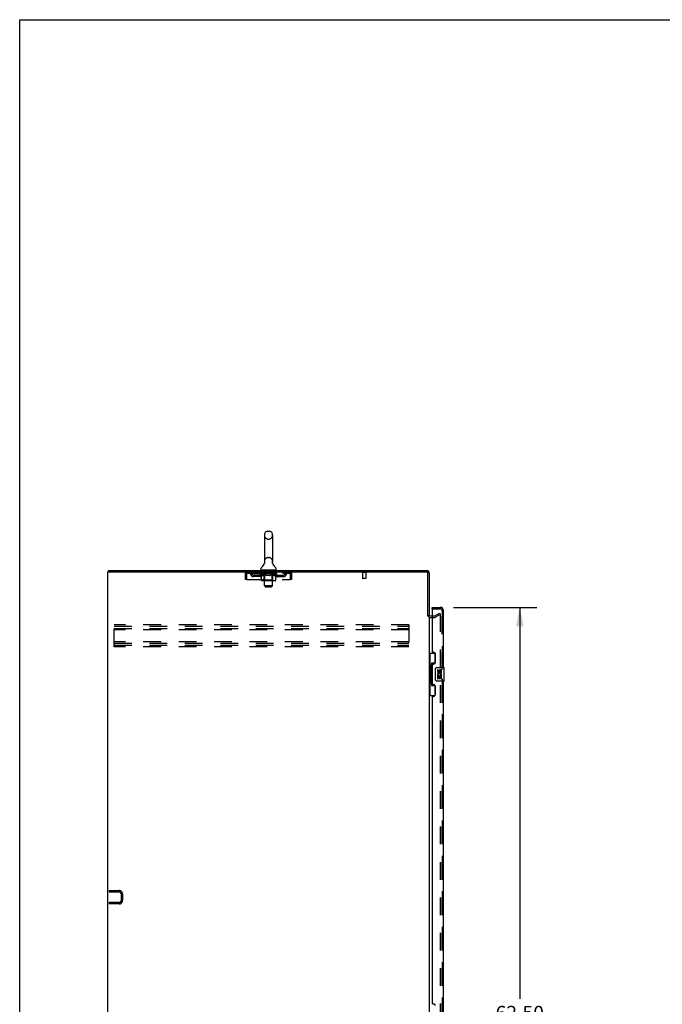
# Model space of a CAD drawing. Header units: inches. Extents: x 0 to 240, y 0 to 155.
# Tile 10 of 19: x 0 to 48, y 82 to 155. Entities that reach past the tile are written whole.
import ezdxf

# ---------------------------------------------------------------- set-up
doc = ezdxf.new("R2010")
doc.units = ezdxf.units.IN
doc.header["$LTSCALE"] = 13.214133
doc.header["$MEASUREMENT"] = 0
doc.linetypes.add('HIDDEN', pattern=[0.2, 0.1, -0.1])
doc.layers.get('0').update_dxf_attribs({"linetype": 'CONTINUOUS'})
for name, color, linetype in [('DEFAULT_2', 8, 'HIDDEN'), ('DIMENSIONS', 7, 'CONTINUOUS'), ('MASTER_DOOR_ASSEMBLY', 7, 'CONTINUOUS'), ('SLAVE_DOOR_ASSEMBLY', 7, 'CONTINUOUS')]:
    doc.layers.add(name, color=color, linetype=linetype)
doc.styles.get("Standard").update_dxf_attribs({"font": 'arial.ttf'})
doc.dimstyles.new('DIMSTYLE_1', dxfattribs={"dimtxt": 1.059957, "dimasz": 1.413276, "dimexe": 0.09, "dimexo": 0.07, "dimgap": 0.0375, "dimtad": 0, "dimtih": 1, "dimtoh": 1, "dimzin": 4, "dimdsep": 46, "dimtxsty": 'Standard', "dimblk": '_FILLED', "dimblk1": '_FILLED', "dimblk2": '_FILLED', "dimcen": 0.09, "dimadec": 3, "dimazin": 1, "dimtfac": 1, "dimtdec": 3, "dimtofl": 0, "dimtmove": 0, "dimatfit": 3, "dimldrblk": '_FILLED', "dimfxl": 0, "dimtolj": 1, "dimtzin": 4, "dimarcsym": 0})

# ---------------------------------------------------------------- blocks, each defined once
blk = doc.blocks.new('_FILLED')
at = {"color": 0, "linetype": 'ByBlock'}
blk.add_solid([(0, 0), (-1, 0.2), (-1, -0.2)], dxfattribs=at)
blk = doc.blocks.new('*D11')
at = {"layer": 'DIMENSIONS', "color": 2, "linetype": 'Continuous'}
for p, q in [((32.369, 111.584), (38.591, 111.584)), ((37.319, 111.584), (37.319, 82.358)), ((37.319, 49.084), (37.319, 78.648)), ((32.369, 49.084), (38.591, 49.084))]:
    blk.add_line(p, q, dxfattribs=at)
at = {"layer": 'DIMENSIONS', "color": 2, "linetype": 'Continuous', "xscale": 1.4132762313, "yscale": 1.4132762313, "zscale": 1.4132762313}
for p, rotation in [((37.319, 111.584), 90), ((37.319, 49.084), 270)]:
    blk.add_blockref('_FILLED', p, dxfattribs=dict(at, rotation=rotation))
at = {"layer": 'DIMENSIONS', "color": 2, "linetype": 'Continuous', "insert": (37.319, 81.828), "char_height": 1.06, "width": 5.42194, "attachment_point": 2, "line_spacing_factor": 0.9}
blk.add_mtext('62.50\\PDOORS', dxfattribs=at)

msp = doc.modelspace()

# ---------------------------------------------------------------- linework, layer by layer
at = {"color": 7, "linetype": 'Continuous'}
for p, q in [((0, 0), (0, 155.46)), ((0, 155.46), (240.257, 155.46)), ((18.262, 116.979), (18.262, 115.004)), ((18.525, 117.279), (18.612, 117.279)), ((18.874, 116.979), (18.874, 115.004)), ((18.269, 114.861), (18.267, 114.856)), ((18.863, 114.915), (18.864, 114.92)), ((18.863, 114.91), (18.863, 114.915)), ((18.863, 114.905), (18.863, 114.91)), ((18.863, 114.9), (18.863, 114.905)), ((18.863, 114.895), (18.863, 114.9)), ((18.863, 114.89), (18.863, 114.895)), ((18.864, 114.885), (18.863, 114.89)), ((18.864, 114.88), (18.863, 114.885)), ((18.864, 114.92), (18.865, 114.925)), ((18.865, 114.876), (18.864, 114.881)), ((18.865, 114.93), (18.866, 114.934)), ((18.865, 114.925), (18.865, 114.93)), ((18.866, 114.871), (18.865, 114.876)), ((18.867, 114.867), (18.866, 114.871)), ((6.62, 114.23), (6.62, 114.334)), ((18.006, 114.433), (18.006, 114.472)), ((18.068, 114.364), (18.068, 114.334)), ((19.068, 114.364), (18.068, 114.364)), ((19.068, 114.364), (19.068, 114.334)), ((19.131, 114.433), (19.131, 114.472))]:
    msp.add_line(p, q, dxfattribs=at)
at = {"color": 3, "linetype": 'Continuous'}
for p, q in [((6.568, 42.438), (6.568, 114.23)), ((6.568, 114.23), (30.374, 114.23)), ((6.62, 114.334), (30.379, 114.334)), ((30.464, 110.916), (30.464, 114.14)), ((30.568, 114.145), (30.568, 110.917)), ((30.568, 110.886), (30.568, 49.782)), ((30.653, 110.938), (30.772, 110.938))]:
    msp.add_line(p, q, dxfattribs=at)
at = {"color": 7, "linetype": 'Continuous'}
msp.add_lwpolyline([(18.271, 114.934), (18.272, 114.93), (18.272, 114.925), (18.273, 114.92), (18.274, 114.915), (18.274, 114.91), (18.274, 114.905), (18.274, 114.9), (18.274, 114.895), (18.274, 114.891), (18.273, 114.886), (18.273, 114.881), (18.272, 114.876), (18.271, 114.871), (18.27, 114.866), (18.269, 114.861)], dxfattribs=at)
for centre, radius, start, end in [((18.568, 116.979), 0.306, 105.63034, 180), ((18.525, 117.136), 0.144, 90, 105.63034), ((18.612, 117.136), 0.144, 74.36966, 90), ((18.568, 116.979), 0.306, 0, 74.36966), ((17.771, 115.021), 0.523, 304.66237, 347.23891), ((18.568, 115.004), 0.306, 180, 193.20532), ((19.366, 115.021), 0.523, 192.7611, 235.33763), ((18.568, 115.004), 0.306, 346.79468, 360), ((18.15, 114.472), 0.144, 124.66237, 180), ((18.075, 114.433), 0.069, 180, 265), ((19.062, 114.433), 0.069, 275, 360), ((18.987, 114.472), 0.144, 360, 55.33763), ((30.379, 114.145), 0.085, 3.75801, 86.24199)]:
    msp.add_arc(centre, radius, start, end, dxfattribs=at)
at = {"color": 3, "linetype": 'Continuous'}
for centre, radius, start, end in [((30.374, 114.14), 0.09, 0, 90), ((30.379, 114.145), 0.189, 0, 90), ((30.653, 111.023), 0.085, 180, 270)]:
    msp.add_arc(centre, radius, start, end, dxfattribs=at)
at = {"layer": 'DEFAULT_2', "color": 8, "linetype": 'HIDDEN'}
for p, q in [((18.525, 116.679), (18.612, 116.679)), ((18.525, 115.304), (18.612, 115.304)), ((16.818, 114.063), (16.818, 113.667)), ((16.818, 114.063), (16.922, 114.063)), ((16.922, 114.063), (16.922, 113.667)), ((16.952, 113.667), (16.952, 114.063)), ((16.985, 114.126), (16.985, 114.23)), ((16.985, 114.126), (20.151, 114.126)), ((17.454, 113.875), (17.454, 113.979)), ((17.937, 113.979), (17.454, 113.979)), ((17.537, 114.23), (17.537, 114.126)), ((17.704, 113.875), (17.704, 113.979)), ((17.935, 114.079), (17.935, 114.126)), ((18.035, 114.01), (17.935, 114.079)), ((19.202, 114.079), (17.935, 114.079)), ((17.945, 114.119), (17.945, 114.126)), ((17.953, 114.116), (17.953, 114.119)), ((17.953, 114.116), (19.183, 114.116)), ((17.962, 114.116), (17.962, 114.119)), ((17.963, 114.116), (17.963, 114.119)), ((17.973, 114.119), (17.973, 114.126)), ((17.99, 114.116), (17.99, 114.119)), ((17.992, 114.116), (17.992, 114.119)), ((18.02, 114.119), (18.02, 114.126)), ((18.035, 114.116), (18.035, 114.119)), ((18.035, 113.605), (18.035, 114.01)), ((18.035, 114.01), (18.049, 114)), ((18.037, 114.116), (18.037, 114.119)), ((18.242, 114.119), (18.04, 114.119)), ((18.062, 113.992), (18.048, 114)), ((18.076, 113.984), (18.062, 113.992)), ((18.089, 113.978), (18.076, 113.984)), ((18.083, 114.119), (18.083, 114.126)), ((18.085, 114.116), (18.085, 114.119)), ((18.085, 114.116), (18.085, 114.119)), ((18.088, 114.116), (18.088, 114.119)), ((18.103, 113.972), (18.089, 113.978)), ((18.096, 114.116), (18.096, 114.119)), ((18.096, 114.116), (18.096, 114.119)), ((18.099, 114.116), (18.099, 114.119)), ((18.102, 114.116), (18.102, 114.12)), ((18.116, 113.967), (18.103, 113.972)), ((18.107, 114.116), (18.107, 114.119)), ((18.22, 113.967), (18.116, 113.967)), ((18.121, 114.116), (18.121, 114.119)), ((18.131, 114.126), (18.131, 114.23)), ((18.139, 114.116), (18.139, 114.119)), ((18.14, 114.116), (18.14, 114.122)), ((18.16, 114.116), (18.16, 114.119)), ((18.16, 114.116), (18.16, 114.119)), ((18.161, 114.119), (18.161, 114.126)), ((18.171, 114.116), (18.171, 114.119)), ((18.175, 114.116), (18.175, 114.119)), ((18.185, 114.116), (18.185, 114.119)), ((18.196, 114.116), (18.196, 114.123)), ((18.211, 114.116), (18.211, 114.119)), ((18.214, 114.116), (18.214, 114.119)), ((18.22, 113.967), (18.233, 113.972)), ((18.247, 113.978), (18.233, 113.972)), ((18.242, 114.116), (18.242, 114.119)), ((18.309, 114.119), (18.247, 114.119)), ((18.261, 113.984), (18.247, 113.978)), ((18.248, 114.364), (18.248, 114.334)), ((18.252, 114.119), (18.252, 114.126)), ((18.256, 113.607), (18.256, 114.076)), ((18.259, 114.116), (18.259, 114.119)), ((18.274, 113.992), (18.26, 113.984)), ((18.263, 114.116), (18.263, 114.119)), ((18.268, 113.183), (18.268, 114.334)), ((18.269, 114.116), (18.269, 114.124)), ((18.273, 114.116), (18.273, 114.119)), ((18.288, 114), (18.274, 113.992)), ((18.284, 114.116), (18.284, 114.119)), ((18.302, 114.01), (18.288, 114)), ((18.302, 113.605), (18.302, 114.01)), ((18.302, 114.01), (18.331, 114)), ((18.309, 114.116), (18.309, 114.119)), ((18.383, 114.119), (18.324, 114.119)), ((18.359, 113.992), (18.331, 114)), ((18.345, 114.116), (18.345, 114.119)), ((18.352, 114.119), (18.352, 114.126)), ((18.356, 114.116), (18.356, 114.119)), ((18.358, 114.116), (18.358, 114.125)), ((18.387, 113.984), (18.359, 113.992)), ((18.361, 114.116), (18.361, 114.119)), ((18.368, 114.116), (18.368, 114.119)), ((18.383, 114.116), (18.383, 114.119)), ((18.415, 113.978), (18.387, 113.984)), ((18.464, 114.119), (18.409, 114.119)), ((18.442, 113.972), (18.414, 113.978)), ((18.423, 114.116), (18.423, 114.119)), ((18.469, 113.967), (18.442, 113.972)), ((18.454, 114.119), (18.568, 114.126)), ((18.459, 114.119), (18.459, 114.126)), ((18.459, 114.119), (18.459, 114.126)), ((18.459, 114.126), (18.459, 114.126)), ((18.459, 114.116), (18.459, 114.119)), ((18.463, 114.354), (18.463, 114.274)), ((18.463, 114.116), (18.463, 114.119)), ((18.464, 114.116), (18.464, 114.119)), ((18.464, 114.116), (18.464, 114.119)), ((18.667, 113.967), (18.469, 113.967)), ((18.663, 114.264), (18.473, 114.264)), ((18.548, 114.119), (18.499, 114.119)), ((18.505, 114.116), (18.505, 114.119)), ((18.548, 114.116), (18.548, 114.119)), ((18.566, 114.119), (18.566, 114.119)), ((18.566, 114.116), (18.566, 114.119)), ((18.566, 114.116), (18.566, 114.119)), ((18.568, 114.119), (18.568, 114.126)), ((18.568, 114.126), (18.683, 114.119)), ((18.571, 114.116), (18.571, 114.119)), ((18.571, 114.116), (18.571, 114.119)), ((18.571, 114.119), (18.571, 114.119)), ((18.589, 114.116), (18.589, 114.119)), ((18.589, 114.119), (18.638, 114.119)), ((18.632, 114.116), (18.632, 114.119)), ((18.667, 113.967), (18.695, 113.972)), ((18.673, 114.354), (18.673, 114.274)), ((18.673, 114.116), (18.673, 114.119)), ((18.673, 114.116), (18.673, 114.119)), ((18.673, 114.119), (18.728, 114.119)), ((18.674, 114.116), (18.674, 114.119)), ((18.678, 114.119), (18.678, 114.126)), ((18.678, 114.119), (18.678, 114.126)), ((18.678, 114.126), (18.678, 114.126)), ((18.678, 114.116), (18.678, 114.119)), ((18.723, 113.978), (18.695, 113.972)), ((18.714, 114.116), (18.714, 114.119)), ((18.751, 113.985), (18.723, 113.978)), ((18.78, 113.992), (18.751, 113.984)), ((18.754, 114.116), (18.754, 114.119)), ((18.754, 114.119), (18.813, 114.119)), ((18.769, 114.116), (18.769, 114.119)), ((18.776, 114.116), (18.776, 114.119)), ((18.779, 114.116), (18.779, 114.125)), ((18.808, 114.001), (18.779, 113.992)), ((18.781, 114.116), (18.781, 114.119)), ((18.785, 114.119), (18.785, 114.126)), ((18.792, 114.116), (18.792, 114.119)), ((18.837, 114.011), (18.808, 114.001)), ((18.828, 114.116), (18.828, 114.119)), ((18.828, 114.119), (18.89, 114.119)), ((18.837, 113.605), (18.837, 114.011)), ((18.837, 114.011), (18.852, 114.001)), ((18.867, 113.992), (18.852, 114.001)), ((18.853, 114.116), (18.853, 114.119)), ((18.863, 114.116), (18.863, 114.119)), ((18.881, 113.984), (18.867, 113.992)), ((18.868, 113.183), (18.868, 114.334)), ((18.868, 114.116), (18.868, 114.124)), ((18.874, 114.116), (18.874, 114.119)), ((18.878, 114.116), (18.878, 114.119)), ((18.881, 113.607), (18.881, 114.076)), ((18.896, 113.978), (18.881, 113.984)), ((18.885, 114.119), (18.885, 114.126)), ((18.888, 114.364), (18.888, 114.334)), ((18.895, 114.116), (18.895, 114.119)), ((18.895, 114.119), (19.202, 114.119)), ((18.91, 113.972), (18.895, 113.978)), ((18.924, 113.967), (18.91, 113.972)), ((18.923, 114.116), (18.923, 114.119)), ((19.018, 113.967), (18.924, 113.967)), ((18.926, 114.116), (18.926, 114.119)), ((18.941, 114.116), (18.941, 114.123)), ((18.952, 114.116), (18.952, 114.119)), ((18.962, 114.116), (18.962, 114.119)), ((18.966, 114.116), (18.966, 114.119)), ((18.976, 114.119), (18.976, 114.126)), ((18.977, 114.116), (18.977, 114.119)), ((18.977, 114.116), (18.977, 114.119)), ((18.997, 114.116), (18.997, 114.122)), ((18.998, 114.116), (18.998, 114.119)), ((19.006, 114.126), (19.006, 114.23)), ((19.016, 114.116), (19.016, 114.119)), ((19.018, 113.967), (19.032, 113.972)), ((19.03, 114.116), (19.03, 114.119)), ((19.046, 113.978), (19.032, 113.972)), ((19.035, 114.116), (19.035, 114.12)), ((19.038, 114.116), (19.038, 114.119)), ((19.041, 114.116), (19.041, 114.119)), ((19.041, 114.116), (19.041, 114.119)), ((19.061, 113.985), (19.046, 113.978)), ((19.049, 114.116), (19.049, 114.119)), ((19.051, 114.116), (19.051, 114.119)), ((19.052, 114.116), (19.052, 114.119)), ((19.054, 114.119), (19.054, 114.126)), ((19.075, 113.992), (19.061, 113.984)), ((19.09, 114.001), (19.075, 113.992)), ((19.08, 114.122), (19.201, 114.124)), ((19.08, 114.119), (19.08, 114.122)), ((19.105, 114.011), (19.09, 114.001)), ((19.1, 114.116), (19.1, 114.119)), ((19.102, 114.116), (19.102, 114.119)), ((19.105, 114.011), (19.202, 114.079)), ((19.105, 113.605), (19.105, 114.011)), ((19.117, 114.119), (19.117, 114.126)), ((19.145, 114.116), (19.145, 114.119)), ((19.147, 114.116), (19.147, 114.119)), ((19.164, 114.119), (19.164, 114.126)), ((19.174, 114.116), (19.174, 114.119)), ((19.175, 114.116), (19.175, 114.119)), ((19.183, 114.116), (19.183, 114.119)), ((19.192, 114.119), (19.192, 114.126)), ((19.2, 113.979), (19.683, 113.979)), ((19.201, 114.119), (19.201, 114.124)), ((19.202, 114.079), (19.202, 114.119)), ((19.433, 113.875), (19.433, 113.979)), ((19.6, 114.23), (19.6, 114.126)), ((19.683, 113.875), (19.683, 113.979)), ((20.151, 114.23), (20.151, 114.126)), ((20.184, 114.063), (20.184, 113.667)), ((20.214, 113.667), (20.214, 114.063)), ((20.318, 114.063), (20.214, 114.063)), ((20.318, 113.667), (20.318, 114.063)), ((25.856, 114.187), (25.572, 114.187)), ((25.59, 114.187), (25.59, 113.74)), ((25.838, 114.187), (25.838, 113.74)), ((16.922, 113.667), (16.818, 113.667)), ((16.952, 113.667), (20.184, 113.667)), ((17.937, 113.875), (17.454, 113.875)), ((19.062, 113.567), (18.077, 113.567)), ((18.256, 113.607), (18.216, 113.567)), ((18.881, 113.607), (18.256, 113.607)), ((18.313, 113.572), (18.311, 113.574)), ((18.318, 113.569), (18.316, 113.57)), ((18.321, 113.568), (18.318, 113.569)), ((18.324, 113.567), (18.321, 113.568)), ((18.881, 113.607), (18.921, 113.567)), ((19.2, 113.875), (19.683, 113.875)), ((20.318, 113.667), (20.214, 113.667)), ((25.828, 113.73), (25.6, 113.73)), ((18.337, 113.114), (18.268, 113.183)), ((18.868, 113.183), (18.268, 113.183)), ((18.337, 113.114), (18.799, 113.114)), ((18.799, 113.114), (18.868, 113.183)), ((30.989, 110.942), (31.329, 111.138)), ((31.381, 111.048), (31.041, 110.852)), ((31.329, 111.138), (31.381, 111.048)), ((31.381, 111.068), (31.381, 49.599)), ((30.653, 110.834), (30.973, 110.834)), ((30.772, 110.938), (30.973, 110.938)), ((7.047, 108.646), (7.047, 110.271)), ((29.047, 110.271), (7.047, 110.271)), ((7.047, 110.167), (29.047, 110.167)), ((7.047, 110), (29.047, 110)), ((29.047, 109.896), (7.047, 109.896)), ((29.047, 110.271), (29.047, 108.646)), ((29.047, 109.021), (7.047, 109.021)), ((7.047, 108.917), (29.047, 108.917)), ((7.047, 108.75), (29.047, 108.75)), ((29.047, 108.646), (7.047, 108.646)), ((6.672, 90.438), (6.672, 90.334)), ((6.672, 90.438), (7.426, 90.438)), ((6.672, 90.334), (7.426, 90.334)), ((7.568, 90.191), (7.568, 89.684)), ((7.672, 90.191), (7.672, 89.684)), ((6.672, 89.542), (6.672, 89.438)), ((7.426, 89.542), (6.672, 89.542)), ((7.426, 89.438), (6.672, 89.438))]:
    msp.add_line(p, q, dxfattribs=at)
for points in [[(16.952, 114.063), (16.955, 114.081), (16.957, 114.1), (16.96, 114.118), (16.962, 114.135), (16.964, 114.152), (16.967, 114.167), (16.969, 114.181), (16.971, 114.193), (16.974, 114.204), (16.976, 114.213), (16.978, 114.22), (16.981, 114.226), (16.983, 114.229), (16.985, 114.23)], [(16.952, 114.063), (16.955, 114.07), (16.957, 114.077), (16.96, 114.084), (16.962, 114.09), (16.964, 114.096), (16.967, 114.102), (16.969, 114.107), (16.971, 114.112), (16.974, 114.116), (16.976, 114.12), (16.978, 114.122), (16.981, 114.124), (16.983, 114.125), (16.985, 114.126)], [(20.151, 114.23), (20.154, 114.229), (20.156, 114.226), (20.159, 114.22), (20.161, 114.213), (20.163, 114.204), (20.166, 114.193), (20.168, 114.181), (20.17, 114.167), (20.173, 114.152), (20.175, 114.135), (20.177, 114.118), (20.18, 114.1), (20.182, 114.081), (20.184, 114.063)], [(20.151, 114.126), (20.154, 114.125), (20.156, 114.124), (20.159, 114.122), (20.161, 114.12), (20.163, 114.116), (20.166, 114.112), (20.168, 114.107), (20.17, 114.102), (20.173, 114.096), (20.175, 114.09), (20.177, 114.084), (20.18, 114.077), (20.182, 114.07), (20.184, 114.063)], [(18.077, 113.567), (18.072, 113.568), (18.067, 113.569), (18.062, 113.57), (18.057, 113.572), (18.053, 113.574), (18.048, 113.577), (18.044, 113.581), (18.041, 113.585), (18.038, 113.589), (18.036, 113.594), (18.035, 113.599), (18.035, 113.605)], [(18.303, 113.594), (18.302, 113.599), (18.302, 113.605)], [(18.304, 113.589), (18.303, 113.594), (18.302, 113.599), (18.302, 113.605)], [(18.316, 113.57), (18.313, 113.572), (18.311, 113.574), (18.309, 113.577), (18.307, 113.581), (18.305, 113.585), (18.304, 113.589)], [(18.309, 113.577), (18.307, 113.581), (18.305, 113.585)], [(18.816, 113.567), (18.818, 113.568), (18.821, 113.569), (18.824, 113.57), (18.826, 113.572), (18.828, 113.574), (18.83, 113.577), (18.832, 113.581), (18.834, 113.585), (18.835, 113.589), (18.836, 113.594), (18.837, 113.599), (18.837, 113.605)], [(19.062, 113.567), (19.067, 113.568), (19.072, 113.569), (19.077, 113.57), (19.082, 113.572), (19.087, 113.574), (19.091, 113.577), (19.095, 113.581), (19.098, 113.585), (19.101, 113.589), (19.103, 113.594), (19.104, 113.599), (19.105, 113.605)], [(31.364, 111.088), (31.363, 111.088), (31.362, 111.088), (31.36, 111.088), (31.358, 111.087), (31.356, 111.086)], [(31.367, 111.088), (31.365, 111.088), (31.364, 111.088)], [(31.367, 111.088), (31.369, 111.087), (31.371, 111.086), (31.373, 111.085), (31.374, 111.084), (31.376, 111.082), (31.377, 111.081), (31.378, 111.079), (31.379, 111.077), (31.38, 111.075), (31.381, 111.073), (31.381, 111.07), (31.381, 111.068)]]:
    msp.add_lwpolyline(points, dxfattribs=at)
for centre, radius, start, end in [((18.568, 116.979), 0.306, 180, 254.36966), ((18.568, 116.979), 0.306, 285.63034, 360), ((18.525, 116.823), 0.144, 254.36966, 270), ((18.612, 116.823), 0.144, 270, 285.63034), ((18.568, 115.004), 0.306, 105.63034, 180), ((18.525, 115.161), 0.144, 90, 105.63034), ((18.612, 115.161), 0.144, 74.36966, 90), ((18.568, 115.004), 0.306, 0, 74.36966), ((16.985, 114.063), 0.167, 90, 180), ((16.985, 114.063), 0.063, 90, 180), ((17.165, 114.063), 0.167, 8.07163, 90), ((17.165, 114.063), 0.0625, 7.98631, 90), ((17.454, 114.104), 0.229, 187.98631, 270), ((17.454, 114.104), 0.125, 188.07163, 270), ((17.937, 114.104), 0.125, 270, 351.92837), ((17.937, 114.104), 0.229, 270, 352.01369), ((18.226, 114.063), 0.167, 90, 171.92837), ((18.075, 114.433), 0.069, 265, 270), ((18.226, 114.063), 0.0625, 90, 172.01369), ((18.216, 114.076), 0.0398, 0, 89.99999), ((18.238, 114.334), 0.03, 0, 90), ((18.453, 114.354), 0.01, 0, 90), ((18.473, 114.274), 0.01, 180, 270), ((18.663, 114.274), 0.01, 270, 360), ((18.683, 114.354), 0.01, 90, 180), ((18.898, 114.334), 0.03, 90, 180), ((18.921, 114.076), 0.0398, 90.00001, 180), ((18.911, 114.063), 0.167, 8.07163, 90), ((18.911, 114.063), 0.0625, 7.98631, 90), ((19.2, 114.104), 0.229, 187.98631, 270), ((19.062, 114.433), 0.069, 270, 275), ((19.2, 114.104), 0.125, 188.07163, 270), ((19.683, 114.104), 0.125, 270, 351.92837), ((19.683, 114.104), 0.229, 270, 352.01369), ((19.972, 114.063), 0.167, 90, 171.92837), ((19.972, 114.063), 0.0625, 90, 172.01369), ((20.151, 114.063), 0.167, 0, 90), ((20.151, 114.063), 0.063, 0, 90), ((25.572, 114.208), 0.0215, 90, 270), ((25.856, 114.208), 0.0215, 270, 90), ((25.6, 113.74), 0.01, 180, 270), ((25.828, 113.74), 0.01, 270, 360), ((30.653, 111.023), 0.189, 180, 270), ((30.973, 110.971), 0.033, 270, 300), ((30.973, 110.971), 0.137, 270, 300), ((7.426, 90.191), 0.246, 0, 90), ((7.426, 90.191), 0.142, 0, 90), ((7.426, 89.684), 0.246, 270, 360), ((7.426, 89.684), 0.142, 270, 360)]:
    msp.add_arc(centre, radius, start, end, dxfattribs=at)
for centre, major_axis, ratio, start_param, end_param in [((18.568, 114.126), (0.633, 0.007), 0.05963, 2.96643, 3.140963), ((17.915, 114.114), (0.198, 0), 0.060556, 0.430652, 1.470503), ((18.568, 114.126), (0.633, 0), 0.060556, -3.141593, -2.96706), ((17.915, 114.107), (0.198, 0.002), 0.05963, 1.376596, 1.469874), ((18.568, 114.126), (0.633, 0.013), 0.05688, 2.791345, 2.965878), ((17.96, 114.114), (0.198, -0.002), 0.05963, 0.605815, 1.645666), ((17.891, 114.114), (0.198, 0.002), 0.05963, 0.25549, 1.295341), ((18.568, 114.126), (0.633, -0.007), 0.05963, -2.96643, -2.791898), ((17.96, 114.107), (0.198, 0), 0.060556, 1.551758, 1.645036), ((17.891, 114.107), (0.198, 0.004), 0.05688, 1.20151, 1.294789), ((17.961, 114.109), (0.164, 0.002), 0.05963, 1.065228, 1.614276), ((17.941, 114.109), (0.164, 0.003), 0.05688, 0.890143, 1.43919), ((17.999, 114.109), (0.164, 0), 0.060556, 1.240391, 1.789438), ((18.568, 114.126), (0.633, 0.019), 0.052395, 2.616403, 2.790936), ((18.022, 114.114), (0.198, -0.004), 0.05688, 0.7809, 1.820751), ((17.887, 114.114), (0.198, 0.004), 0.05688, 0.080405, 1.120256), ((18.568, 114.126), (0.633, -0.013), 0.05688, -2.791345, -2.616812), ((18.022, 114.107), (0.198, -0.002), 0.05963, 1.72692, 1.820198), ((17.887, 114.107), (0.198, 0.006), 0.052395, 1.026568, 1.119847), ((17.94, 114.109), (0.164, 0.005), 0.052395, 0.715201, 1.264248), ((18.054, 114.109), (0.164, -0.002), 0.05963, 1.415553, 1.9646), ((18.568, 114.126), (0.633, 0.025), 0.046319, 2.441654, 2.616187), ((18.101, 114.114), (0.198, -0.006), 0.052395, 0.955842, 1.995693), ((17.904, 114.114), (0.198, 0.006), 0.052395, -0.094537, 0.945314), ((18.568, 114.126), (0.633, -0.019), 0.052395, -2.616403, -2.44187), ((18.101, 114.107), (0.198, -0.004), 0.05688, 1.902006, 1.995284), ((17.904, 114.107), (0.198, 0.008), 0.046319, 0.851819, 0.945098), ((17.959, 114.109), (0.164, 0.006), 0.046319, 0.540452, 1.089499), ((18.126, 114.109), (0.164, -0.003), 0.05688, 1.590638, 2.139686), ((18.568, 114.126), (0.633, 0.029), 0.038841, 2.267123, 2.441656), ((18.195, 114.114), (0.198, -0.008), 0.046319, 1.130591, 2.170442), ((17.941, 114.114), (0.198, 0.008), 0.046319, -0.269286, 0.770565), ((18.568, 114.126), (0.633, -0.025), 0.046319, -2.441654, -2.267121), ((18.195, 114.107), (0.198, -0.006), 0.052395, 2.076947, 2.170226), ((17.941, 114.107), (0.198, 0.009), 0.038841, 0.677289, 0.770567), ((17.996, 114.109), (0.164, 0.008), 0.038841, 0.365921, 0.914969), ((18.21, 114.109), (0.164, -0.005), 0.052395, 1.76558, 2.314627), ((18.568, 114.126), (0.633, 0.033), 0.030195, 2.09281, 2.267343), ((18.3, 114.114), (0.198, -0.009), 0.038841, 1.305122, 2.344973), ((17.998, 114.114), (0.198, 0.009), 0.038841, -0.443817, 0.596034), ((18.568, 114.126), (0.633, -0.029), 0.038841, -2.267123, -2.092591), ((18.3, 114.107), (0.198, -0.008), 0.046319, 2.251696, 2.344975), ((17.998, 114.107), (0.198, 0.01), 0.030195, 0.502975, 0.596254), ((18.05, 114.109), (0.164, 0.009), 0.030195, 0.191608, 0.740655), ((18.306, 114.109), (0.164, -0.006), 0.046319, 1.940329, 2.489376), ((18.071, 114.114), (0.198, 0.01), 0.030195, -0.61813, 0.421721), ((18.413, 114.114), (0.198, -0.01), 0.030195, 1.479435, 2.519286), ((18.568, 114.126), (0.633, 0.036), 0.020645, 1.918687, 2.09322), ((18.568, 114.126), (0.633, -0.033), 0.030195, -2.09281, -1.918277), ((18.413, 114.107), (0.198, -0.009), 0.038841, 2.426227, 2.519505), ((18.071, 114.107), (0.198, 0.011), 0.020645, 0.328852, 0.422131), ((18.12, 114.109), (0.164, 0.009), 0.020645, 0.017485, 0.566532), ((18.409, 114.109), (0.164, -0.008), 0.038841, 2.11486, 2.663907), ((18.16, 114.114), (0.198, 0.011), 0.020645, -0.792253, 0.247598), ((18.53, 114.114), (0.198, -0.011), 0.020645, 1.653558, 2.693409), ((18.568, 114.126), (0.633, 0.038), 0.010478, 1.744704, 1.919237), ((18.568, 114.126), (0.633, -0.036), 0.020645, -1.918687, -1.744154), ((18.53, 114.107), (0.198, -0.01), 0.030195, 2.60054, 2.693819), ((18.16, 114.107), (0.198, 0.012), 0.010478, 0.154869, 0.248148), ((18.204, 114.109), (0.164, 0.01), 0.010478, 6.126688, 6.675735), ((18.517, 114.109), (0.164, -0.009), 0.030195, 2.289173, 2.83822), ((18.261, 114.114), (0.198, 0.012), 0.010478, -0.966236, -0.000846), ((18.649, 114.114), (0.198, -0.012), 0.010478, 1.827541, 2.867392), ((18.568, 114.126), (0.633, -0.038), 0.010478, -1.744704, -1.570171), ((18.649, 114.107), (0.198, -0.011), 0.020645, 2.774664, 2.867942), ((18.627, 114.109), (0.164, -0.009), 0.020645, 2.463296, 3.012344), ((18.488, 114.114), (0.198, 0.012), 0.010478, 0.274201, 1.314052), ((18.402, 114.109), (0.164, 0.01), 0.010478, -0.000483, 0.504314), ((18.371, 114.107), (0.198, 0.012), 0.010478, 0.099668, 0.192946), ((18.568, 114.126), (0.633, 0.038), 0.010478, -1.571421, -1.396888), ((18.766, 114.107), (0.198, -0.012), 0.010478, 2.948646, 3.041925), ((18.735, 114.109), (0.164, -0.01), 0.010478, 2.637279, 3.142076), ((18.607, 114.114), (0.198, 0.011), 0.020645, 0.448184, 1.488034), ((18.51, 114.109), (0.164, 0.009), 0.020645, 0.129249, 0.678296), ((18.488, 114.107), (0.198, 0.011), 0.020645, 0.273651, 0.366929), ((18.876, 114.114), (0.198, -0.012), 0.010478, -3.140747, -2.175357), ((18.568, 114.126), (0.633, 0.036), 0.020645, -1.397439, -1.222906), ((18.568, 114.126), (0.633, -0.038), 0.010478, 1.222355, 1.396888), ((18.724, 114.114), (0.198, 0.01), 0.030195, 0.622307, 1.662158), ((18.62, 114.109), (0.164, 0.009), 0.030195, 0.303372, 0.852419), ((18.933, 114.109), (0.164, -0.01), 0.010478, 2.749043, 3.29809), ((18.977, 114.114), (0.198, -0.011), 0.020645, 2.893995, 3.933846), ((18.607, 114.107), (0.198, 0.01), 0.030195, 0.447774, 0.541052), ((18.977, 114.107), (0.198, -0.012), 0.010478, 2.893445, 2.986723), ((18.568, 114.126), (0.633, 0.033), 0.030195, -1.223315, -1.048783), ((18.568, 114.126), (0.633, -0.036), 0.020645, 1.048373, 1.222906), ((18.837, 114.114), (0.198, 0.009), 0.038841, 0.79662, 1.836471), ((18.728, 114.109), (0.164, 0.008), 0.038841, 0.477686, 1.026733), ((19.017, 114.109), (0.164, -0.009), 0.020645, 2.57506, 3.124108), ((19.066, 114.114), (0.198, -0.01), 0.030195, 2.719872, 3.759723), ((18.942, 114.114), (0.198, 0.008), 0.046319, 0.971151, 2.011002), ((18.724, 114.107), (0.198, 0.009), 0.038841, 0.622087, 0.715366), ((19.066, 114.107), (0.198, -0.011), 0.020645, 2.719462, 2.812741), ((18.568, 114.126), (0.633, 0.029), 0.038841, -1.049002, -0.874469), ((18.568, 114.126), (0.633, -0.033), 0.030195, 0.87425, 1.048783), ((18.831, 114.109), (0.164, 0.006), 0.046319, 0.652216, 1.201263), ((19.036, 114.114), (0.198, 0.006), 0.052395, 1.1459, 2.185751), ((19.087, 114.109), (0.164, -0.009), 0.030195, 2.400937, 2.949985), ((19.139, 114.114), (0.198, -0.009), 0.038841, 2.545558, 3.585409), ((18.927, 114.109), (0.164, 0.005), 0.052395, 0.826965, 1.376012), ((18.837, 114.107), (0.198, 0.008), 0.046319, 0.796618, 0.889896), ((19.139, 114.107), (0.198, -0.01), 0.030195, 2.545339, 2.638617), ((19.115, 114.114), (0.198, 0.004), 0.05688, 1.320842, 2.360692), ((18.568, 114.126), (0.633, 0.025), 0.046319, -0.874471, -0.699939), ((18.568, 114.126), (0.633, -0.029), 0.038841, 0.699936, 0.874469), ((19.196, 114.114), (0.198, -0.008), 0.046319, 2.371028, 3.410879), ((19.141, 114.109), (0.164, -0.008), 0.038841, 2.226624, 2.775671), ((19.177, 114.114), (0.198, 0.002), 0.05963, 1.495927, 2.535778), ((19.011, 114.109), (0.164, 0.003), 0.05688, 1.001907, 1.550954), ((19.233, 114.114), (0.198, -0.006), 0.052395, 2.196279, 3.23613), ((19.178, 114.109), (0.164, -0.006), 0.046319, 2.052093, 2.601141), ((18.942, 114.107), (0.198, 0.006), 0.052395, 0.971367, 1.064645), ((19.196, 114.107), (0.198, -0.009), 0.038841, 2.371026, 2.464304), ((19.222, 114.114), (0.198, 0), 0.060556, 2.364024, 2.71094), ((19.25, 114.114), (0.198, -0.004), 0.05688, 2.021337, 3.061188), ((18.568, 114.126), (0.633, 0.019), 0.052395, -0.699723, -0.52519), ((19.246, 114.114), (0.198, -0.002), 0.05963, 1.846251, 2.886102), ((18.568, 114.126), (0.633, -0.025), 0.046319, 0.525406, 0.699939), ((19.083, 114.109), (0.164, 0.002), 0.05963, 1.176993, 1.72604), ((19.197, 114.109), (0.164, -0.005), 0.052395, 1.877344, 2.426392), ((19.138, 114.109), (0.164, 0), 0.060556, 1.352155, 1.901202), ((19.196, 114.109), (0.164, -0.003), 0.05688, 1.702402, 2.25145), ((19.176, 114.109), (0.164, -0.002), 0.05963, 1.527317, 2.076364), ((19.036, 114.107), (0.198, 0.004), 0.05688, 1.146309, 1.239587), ((19.233, 114.107), (0.198, -0.008), 0.046319, 2.196495, 2.289773), ((18.568, 114.126), (0.633, 0.013), 0.05688, -0.524781, -0.350248), ((18.568, 114.126), (0.633, -0.019), 0.052395, 0.350657, 0.52519), ((19.222, 114.107), (0.198, -0.002), 0.05963, 1.764997, 1.971333), ((19.115, 114.107), (0.198, 0.002), 0.05963, 1.321394, 1.414673), ((19.25, 114.107), (0.198, -0.006), 0.052395, 2.021746, 2.115024), ((18.568, 114.126), (0.633, 0.007), 0.05963, -0.349695, -0.175162), ((18.568, 114.126), (0.633, -0.013), 0.05688, 0.175715, 0.350248), ((19.177, 114.107), (0.198, 0), 0.060556, 1.496556, 1.589835), ((19.246, 114.107), (0.198, -0.004), 0.05688, 1.846804, 1.940083), ((18.568, 114.126), (0.633, -0.007), 0.05963, 6.27665, 6.458348), ((18.568, 114.126), (0.633, 0), 0.060556, -0.174533, -0.058352)]:
    msp.add_ellipse(centre, major_axis=major_axis, ratio=ratio, start_param=start_param, end_param=end_param, dxfattribs=at)
at = {"layer": 'MASTER_DOOR_ASSEMBLY', "color": 8, "linetype": 'HIDDEN'}
for p, q in [((30.792, 111.48), (31.38, 111.48)), ((31.522, 111.337), (31.522, 106.929)), ((31.522, 106.239), (31.522, 80.679))]:
    msp.add_line(p, q, dxfattribs=at)
msp.add_arc((31.38, 111.337), 0.142, 0, 90, dxfattribs=at)
at = {"layer": 'SLAVE_DOOR_ASSEMBLY', "color": 7, "linetype": 'Continuous'}
for p, q in [((30.772, 111.48), (30.772, 111.584)), ((30.792, 111.48), (30.772, 111.48)), ((30.568, 108.159), (31.009, 108.159)), ((30.607, 108.159), (30.607, 107.134)), ((30.972, 108.159), (30.972, 107.379)), ((30.745, 107.424), (30.745, 105.744)), ((30.972, 107.424), (30.745, 107.424)), ((30.586, 107.134), (30.586, 106.034)), ((30.586, 107.134), (30.708, 107.134)), ((30.708, 107.164), (30.708, 107.184)), ((30.708, 106.034), (30.708, 107.134)), ((31.032, 106.184), (31.032, 106.984)), ((31.131, 107.084), (31.671, 107.084)), ((31.169, 106.93), (31.169, 106.793)), ((31.232, 106.93), (31.169, 106.93)), ((31.232, 106.793), (31.232, 106.93)), ((31.297, 106.856), (31.297, 106.787)), ((31.358, 106.793), (31.358, 106.835)), ((31.421, 106.835), (31.421, 106.699)), ((31.421, 106.699), (31.483, 106.699)), ((31.483, 106.699), (31.483, 106.835)), ((31.686, 106.099), (31.686, 107.069)), ((30.586, 106.034), (30.708, 106.034)), ((30.607, 106.034), (30.607, 105.009)), ((30.708, 105.983), (30.708, 106.003)), ((31.671, 106.084), (31.131, 106.084)), ((31.169, 106.468), (31.169, 106.238)), ((31.187, 106.468), (31.169, 106.468)), ((31.169, 106.238), (31.232, 106.238)), ((31.222, 106.468), (31.249, 106.488)), ((31.222, 106.468), (31.483, 106.468)), ((31.232, 106.238), (31.232, 106.405)), ((31.232, 106.405), (31.297, 106.405)), ((31.297, 106.405), (31.297, 106.269)), ((31.297, 106.269), (31.358, 106.269)), ((31.358, 106.269), (31.358, 106.405)), ((31.358, 106.405), (31.421, 106.405)), ((31.413, 106.504), (31.471, 106.479)), ((31.421, 106.405), (31.421, 106.238)), ((31.421, 106.238), (31.483, 106.238)), ((31.483, 106.238), (31.483, 106.468)), ((30.745, 105.744), (30.972, 105.744)), ((30.972, 105.789), (30.972, 105.009)), ((30.568, 105.009), (31.009, 105.009))]:
    msp.add_line(p, q, dxfattribs=at)
at = {"layer": 'SLAVE_DOOR_ASSEMBLY', "color": 3, "linetype": 'Continuous'}
for p, q in [((30.772, 111.584), (31.38, 111.584)), ((30.772, 111.46), (30.772, 108.291)), ((31.626, 107.084), (31.626, 111.337)), ((30.892, 108.231), (30.832, 108.231)), ((31.022, 107.481), (31.022, 108.101)), ((30.832, 107.351), (30.892, 107.351)), ((30.772, 107.291), (30.772, 105.876)), ((31.626, 80.834), (31.626, 106.084)), ((30.892, 105.816), (30.832, 105.816)), ((31.022, 105.066), (31.022, 105.686)), ((30.772, 104.876), (30.772, 82.041)), ((30.832, 104.936), (30.892, 104.936)), ((30.892, 81.981), (30.832, 81.981))]:
    msp.add_line(p, q, dxfattribs=at)
at = {"layer": 'SLAVE_DOOR_ASSEMBLY', "color": 8, "linetype": 'HIDDEN'}
for p, q in [((31.38, 111.48), (30.792, 111.48)), ((31.522, 106.929), (31.522, 111.337)), ((31.522, 80.679), (31.522, 106.239))]:
    msp.add_line(p, q, dxfattribs=at)
at = {"layer": 'SLAVE_DOOR_ASSEMBLY', "color": 7, "linetype": 'Continuous'}
for points in [[(30.745, 107.4), (30.746, 107.397), (30.746, 107.393), (30.747, 107.389), (30.748, 107.385), (30.75, 107.38), (30.752, 107.375), (30.755, 107.369), (30.758, 107.363), (30.761, 107.357), (30.765, 107.35), (30.769, 107.343), (30.774, 107.335), (30.779, 107.326), (30.781, 107.323)], [(31.032, 106.984), (31.032, 106.99), (31.032, 106.996), (31.033, 107.002), (31.035, 107.008), (31.036, 107.014), (31.038, 107.02)], [(31.038, 106.148), (31.036, 106.153), (31.035, 106.159), (31.033, 106.165), (31.032, 106.171), (31.032, 106.177), (31.032, 106.184)], [(30.781, 105.845), (30.779, 105.841), (30.774, 105.833), (30.769, 105.825), (30.765, 105.818), (30.761, 105.811), (30.758, 105.804), (30.755, 105.798), (30.752, 105.793), (30.75, 105.788), (30.748, 105.783), (30.747, 105.779), (30.746, 105.775), (30.746, 105.771), (30.745, 105.768)]]:
    msp.add_lwpolyline(points, dxfattribs=at)
at = {"layer": 'SLAVE_DOOR_ASSEMBLY', "color": 3, "linetype": 'Continuous'}
for centre, radius, start, end in [((30.792, 111.46), 0.02, 90, 180), ((31.38, 111.337), 0.246, 0, 90), ((30.832, 108.291), 0.06, 180, 270), ((30.892, 108.101), 0.13, 0, 90), ((30.832, 107.291), 0.06, 90, 180), ((30.892, 107.481), 0.13, 270, 360), ((30.832, 105.876), 0.06, 180, 270), ((30.892, 105.686), 0.13, 0, 90), ((30.832, 104.876), 0.06, 90, 180), ((30.892, 105.066), 0.13, 270, 360), ((30.832, 82.041), 0.06, 180, 270), ((30.892, 81.851), 0.13, 0, 90)]:
    msp.add_arc(centre, radius, start, end, dxfattribs=at)
at = {"layer": 'SLAVE_DOOR_ASSEMBLY', "color": 8, "linetype": 'HIDDEN'}
msp.add_arc((31.38, 111.337), 0.142, 0, 90, dxfattribs=at)
at = {"layer": 'SLAVE_DOOR_ASSEMBLY', "color": 7, "linetype": 'Continuous'}
for centre, radius, start, end in [((31.462, 111.194), 0.26, 90, 92.61143), ((31.131, 106.984), 0.1, 90, 158.79459), ((31.263, 106.793), 0.0943, 180, 360), ((31.326, 106.542), 0.157, 336.59665, 161.87913), ((31.263, 106.793), 0.0314, 180, 261.22946), ((31.326, 106.542), 0.0943, 336.59665, 215.11217), ((31.263, 106.798), 0.0362, 263.42855, 341.76278), ((31.389, 106.835), 0.0943, 68.69989, 167.43379), ((31.389, 106.835), 0.0314, 0, 180.04847), ((31.389, 106.835), 0.0943, 0, 68.67039), ((31.671, 107.069), 0.015, 0, 90), ((31.131, 106.184), 0.1, 201.20502, 270), ((31.323, 106.542), 0.154, 161.41988, 206.19629), ((31.326, 106.542), 0.157, 205.73705, 207.8532), ((31.671, 106.099), 0.015, 270, 360)]:
    msp.add_arc(centre, radius, start, end, dxfattribs=at)
for centre, start_param, end_param in [((30.813, 107.174), 0.699287, 1.51401), ((30.813, 107.174), -4.655602, -3.84088), ((30.813, 105.993), 0.699287, 1.51401), ((30.813, 105.993), -4.655602, -3.84088)]:
    msp.add_ellipse(centre, major_axis=(0, 0.18), ratio=0.579493, start_param=start_param, end_param=end_param, dxfattribs=at)

# ---------------------------------------------------------------- dimensions: what is measured, and where the dimension line sits
at = {"layer": 'DIMENSIONS', "color": 2, "linetype": 'Continuous'}
dim = msp.add_linear_dim(base=(37.319, 111.584), p1=(32.299, 49.084), p2=(32.299, 111.584), angle=90, text='<>\\PDOORS', dimstyle='DIMSTYLE_1', dxfattribs=at)
dim.commit()
dim.dimension.update_dxf_attribs({"geometry": '*D11', "text_midpoint": (37.319, 80.503), "dimtype": 160})

doc.saveas('drawing.dxf')
